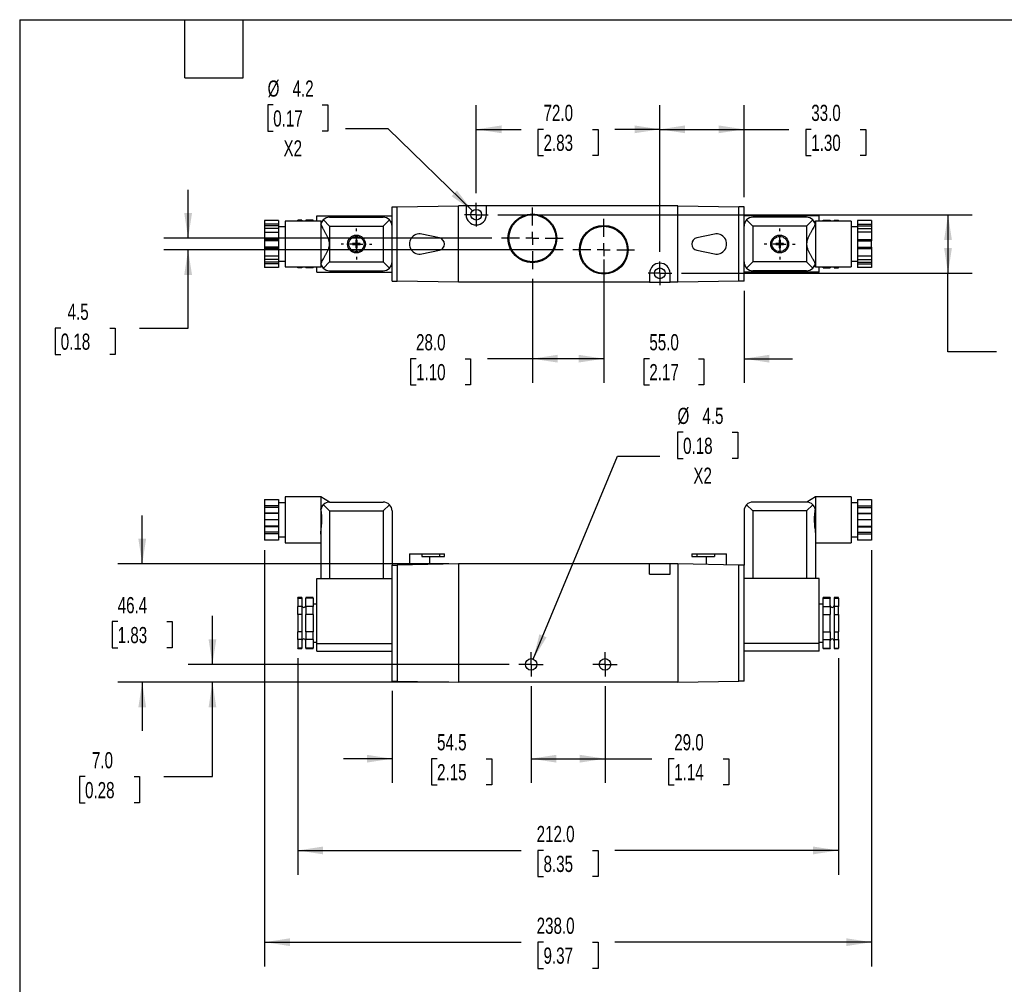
# Model space of a CAD drawing. Header units: millimetres. Extents: x 19 to 819, y 19 to 629.
# Tile 2 of 3: x 19 to 405, y 250 to 629. Entities that reach past the tile are written whole.
import ezdxf

# ---------------------------------------------------------------- set-up
doc = ezdxf.new("R2010")
doc.units = ezdxf.units.MM
doc.header["$LTSCALE"] = 3
doc.linetypes.add('SLD-Center', pattern=[19.05, 15.24, -1.27, 1.27, -1.27])
doc.linetypes.add('SLD-Solid', pattern=[0])
doc.layers.add('CENTER', color=40, linetype='SLD-Center')
doc.layers.add('DIMENSIONS', color=140, linetype='SLD-Solid', lineweight=25)
doc.layers.add('TEXT', color=140, linetype='SLD-Solid', lineweight=25)
doc.styles.add('SLDTEXTSTYLE0', font='TXT', dxfattribs={"width": 0.7})
doc.dimstyles.new('SLDDIMSTYLE0', dxfattribs={"dimtxt": 6.474023, "dimasz": 9.906, "dimexe": 0, "dimexo": 0.0625, "dimgap": 1.618506, "dimtad": 0, "dimtih": 1, "dimtoh": 1, "dimdec": 1, "dimrnd": 1e-09, "dimzin": 12, "dimdsep": 46, "dimtxsty": 'SLDTEXTSTYLE0', "dimsah": 1, "dimcen": 0.09, "dimadec": 0, "dimazin": 3, "dimtfac": 1, "dimtdec": 1, "dimtmove": 0, "dimatfit": 0, "dimfxl": 0, "dimfrac": 2, "dimtolj": 1, "dimtzin": 12, "dimarcsym": 0})
doc.dimstyles.new('SLDDIMSTYLE1', dxfattribs={"dimtxt": 6.474023, "dimasz": 9.906, "dimexe": 0, "dimexo": 0.0625, "dimgap": 1.618506, "dimtad": 0, "dimtih": 1, "dimtoh": 1, "dimdec": 1, "dimrnd": 1e-09, "dimzin": 4, "dimdsep": 46, "dimtxsty": 'SLDTEXTSTYLE0', "dimsah": 1, "dimcen": 0.09, "dimadec": 0, "dimazin": 1, "dimtfac": 1, "dimtdec": 1, "dimtofl": 0, "dimtmove": 0, "dimatfit": 3, "dimfxl": 0, "dimfrac": 2, "dimtolj": 1, "dimtzin": 12, "dimarcsym": 0})
doc.dimstyles.new('SLDDIMSTYLE2', dxfattribs={"dimtxt": 6.474023, "dimasz": 9.906, "dimexe": 0, "dimexo": 0.0625, "dimgap": 1.618506, "dimtad": 0, "dimtih": 1, "dimtoh": 1, "dimdec": 1, "dimrnd": 1e-09, "dimzin": 4, "dimdsep": 46, "dimtxsty": 'SLDTEXTSTYLE0', "dimsah": 1, "dimcen": 0.09, "dimadec": 0, "dimazin": 1, "dimtfac": 1, "dimtdec": 1, "dimtmove": 0, "dimatfit": 0, "dimfxl": 0, "dimfrac": 2, "dimtolj": 1, "dimtzin": 12, "dimarcsym": 0})
doc.dimstyles.new('SLDDIMSTYLE3', dxfattribs={"dimtxt": 6.474023, "dimasz": 9.906, "dimexe": 0, "dimexo": 0.0625, "dimgap": 1.618506, "dimtad": 0, "dimtih": 1, "dimtoh": 1, "dimdec": 1, "dimrnd": 1e-09, "dimzin": 12, "dimdsep": 46, "dimtxsty": 'SLDTEXTSTYLE0', "dimsah": 1, "dimcen": 0, "dimadec": 0, "dimazin": 3, "dimtfac": 1, "dimtdec": 1, "dimtofl": 0, "dimtmove": 0, "dimatfit": 3, "dimfxl": 0, "dimfrac": 2, "dimtolj": 1, "dimtzin": 12, "dimarcsym": 0})

# ---------------------------------------------------------------- blocks, each defined once
blk = doc.blocks.new('_D')
at = {"layer": 'DIMENSIONS'}
for p, q in [((219.6, 367.06), (219.6, 329.13)), ((165.1, 365.25), (165.1, 329.13)), ((165.1, 338.66), (146.05, 338.66)), ((182.73, 338.66), (180.56, 338.66)), ((180.56, 338.66), (180.56, 328.37)), ((201.97, 338.66), (204.15, 338.66)), ((204.15, 338.66), (204.15, 328.37)), ((219.6, 338.66), (238.65, 338.66)), ((180.56, 328.37), (182.73, 328.37)), ((204.15, 328.37), (201.97, 328.37))]:
    blk.add_line(p, q, dxfattribs=at)
for points in [[(165.1, 338.66), (155.2, 340.18), (155.2, 337.13)], [(219.6, 338.66), (229.51, 337.13), (229.51, 340.18)]]:
    blk.add_solid(points, dxfattribs=at)
at = {"layer": 'DIMENSIONS', "char_height": 6.35, "attachment_point": 1, "style": 'SLDTEXTSTYLE0'}
for s, insert in [('54.5', (182.73, 348.29)), ('2.15', (182.73, 336.55))]:
    blk.add_mtext(s, dxfattribs=dict(at, insert=insert))
blk = doc.blocks.new('_D_1')
at = {"layer": 'DIMENSIONS'}
for p, q in [((219.6, 367.06), (219.6, 329.13)), ((248.6, 367.06), (248.6, 329.13)), ((219.6, 338.66), (248.6, 338.66)), ((248.6, 338.66), (266.95, 338.66)), ((275.73, 338.66), (273.55, 338.66)), ((273.55, 338.66), (273.55, 328.37)), ((294.97, 338.66), (297.14, 338.66)), ((297.14, 338.66), (297.14, 328.37)), ((273.55, 328.37), (275.73, 328.37)), ((297.14, 328.37), (294.97, 328.37))]:
    blk.add_line(p, q, dxfattribs=at)
for points in [[(219.6, 338.66), (229.51, 337.13), (229.51, 340.18)], [(248.6, 338.66), (238.7, 340.18), (238.7, 337.13)]]:
    blk.add_solid(points, dxfattribs=at)
at = {"layer": 'DIMENSIONS', "char_height": 6.35, "attachment_point": 1, "style": 'SLDTEXTSTYLE0'}
for s, insert in [('29.0', (275.73, 348.29)), ('1.14', (275.73, 336.55))]:
    blk.add_mtext(s, dxfattribs=dict(at, insert=insert))
blk = doc.blocks.new('_D_2')
at = {"layer": 'DIMENSIONS'}
for p, q in [((94.64, 375.66), (94.64, 394.71)), ((211, 375.66), (85.12, 375.66)), ((187.29, 368.66), (85.12, 368.66)), ((94.64, 331.61), (94.64, 368.66)), ((44.68, 331.61), (42.51, 331.61)), ((42.51, 331.61), (42.51, 321.32)), ((63.92, 331.61), (66.09, 331.61)), ((66.09, 331.61), (66.09, 321.32)), ((75.59, 331.61), (94.64, 331.61)), ((42.51, 321.32), (44.68, 321.32)), ((66.09, 321.32), (63.92, 321.32))]:
    blk.add_line(p, q, dxfattribs=at)
for points in [[(94.64, 375.66), (96.17, 385.56), (93.12, 385.56)], [(94.64, 368.66), (93.12, 358.75), (96.17, 358.75)]]:
    blk.add_solid(points, dxfattribs=at)
at = {"layer": 'DIMENSIONS', "char_height": 6.35, "attachment_point": 1, "style": 'SLDTEXTSTYLE0'}
for s, insert in [('7.0', (47.37, 341.24)), ('0.28', (44.68, 329.5))]:
    blk.add_mtext(s, dxfattribs=dict(at, insert=insert))
blk = doc.blocks.new('_D_3')
at = {"layer": 'DIMENSIONS'}
for p, q in [((279.21, 466.73), (277.04, 466.73)), ((277.04, 466.73), (277.04, 456.44)), ((298.45, 466.73), (300.63, 466.73)), ((300.63, 466.73), (300.63, 456.44)), ((220.46, 377.73), (253.43, 457.33)), ((253.43, 457.33), (270.1, 457.33)), ((277.04, 456.44), (279.21, 456.44)), ((300.63, 456.44), (298.45, 456.44))]:
    blk.add_line(p, q, dxfattribs=at)
blk.add_solid([(220.46, 377.73), (225.66, 386.3), (222.85, 387.47)], dxfattribs=at)
at = {"layer": 'DIMENSIONS', "char_height": 6.35, "attachment_point": 1, "style": 'SLDTEXTSTYLE0'}
for s, insert in [('%%c', (277.02, 476.36)), ('4.5', (286.79, 476.36)), ('0.18', (279.21, 464.62)), ('X2', (283.24, 452.89))]:
    blk.add_mtext(s, dxfattribs=dict(at, insert=insert))
blk = doc.blocks.new('_D_4')
at = {"layer": 'DIMENSIONS'}
for p, q in [((67.1, 415.06), (67.1, 434.11)), ((187.29, 415.06), (57.58, 415.06)), ((57.48, 392.45), (55.31, 392.45)), ((55.31, 392.45), (55.31, 382.16)), ((76.72, 392.45), (78.9, 392.45)), ((78.9, 392.45), (78.9, 382.16)), ((55.31, 382.16), (57.48, 382.16)), ((78.9, 382.16), (76.72, 382.16)), ((187.29, 368.66), (57.58, 368.66)), ((67.1, 368.66), (67.1, 349.61))]:
    blk.add_line(p, q, dxfattribs=at)
for points in [[(67.1, 415.06), (68.63, 424.96), (65.58, 424.96)], [(67.1, 368.66), (65.58, 358.75), (68.63, 358.75)]]:
    blk.add_solid(points, dxfattribs=at)
at = {"layer": 'DIMENSIONS', "char_height": 6.35, "attachment_point": 1, "style": 'SLDTEXTSTYLE0'}
for s, insert in [('46.4', (57.48, 402.09)), ('1.83', (57.48, 390.35))]:
    blk.add_mtext(s, dxfattribs=dict(at, insert=insert))
blk = doc.blocks.new('_D_5')
at = {"layer": 'DIMENSIONS'}
for p, q in [((128.1, 378.05), (128.1, 293.13)), ((340.1, 378.05), (340.1, 293.13)), ((128.1, 302.66), (215.71, 302.66)), ((224.48, 302.66), (222.31, 302.66)), ((222.31, 302.66), (222.31, 292.37)), ((243.72, 302.66), (245.9, 302.66)), ((245.9, 302.66), (245.9, 292.37)), ((340.1, 302.66), (252.5, 302.66)), ((222.31, 292.37), (224.48, 292.37)), ((245.9, 292.37), (243.72, 292.37))]:
    blk.add_line(p, q, dxfattribs=at)
for points in [[(128.1, 302.66), (138.01, 301.13), (138.01, 304.18)], [(340.1, 302.66), (330.2, 304.18), (330.2, 301.13)]]:
    blk.add_solid(points, dxfattribs=at)
at = {"layer": 'DIMENSIONS', "char_height": 6.35, "attachment_point": 1, "style": 'SLDTEXTSTYLE0'}
for s, insert in [('212.0', (221.79, 312.29)), ('8.35', (224.48, 300.55))]:
    blk.add_mtext(s, dxfattribs=dict(at, insert=insert))
blk = doc.blocks.new('_D_6')
at = {"layer": 'DIMENSIONS'}
for p, q in [((115.1, 420.55), (115.1, 257.13)), ((353.1, 420.55), (353.1, 257.13)), ((115.1, 266.66), (215.71, 266.66)), ((224.48, 266.66), (222.31, 266.66)), ((222.31, 266.66), (222.31, 256.37)), ((243.72, 266.66), (245.9, 266.66)), ((245.9, 266.66), (245.9, 256.37)), ((353.1, 266.66), (252.5, 266.66)), ((222.31, 256.37), (224.48, 256.37)), ((245.9, 256.37), (243.72, 256.37))]:
    blk.add_line(p, q, dxfattribs=at)
for points in [[(115.1, 266.66), (125.01, 265.13), (125.01, 268.18)], [(353.1, 266.66), (343.2, 268.18), (343.2, 265.13)]]:
    blk.add_solid(points, dxfattribs=at)
at = {"layer": 'DIMENSIONS', "char_height": 6.35, "attachment_point": 1, "style": 'SLDTEXTSTYLE0'}
for s, insert in [('238.0', (221.79, 276.29)), ('9.37', (224.48, 264.55))]:
    blk.add_mtext(s, dxfattribs=dict(at, insert=insert))
blk = doc.blocks.new('SW_CENTERMARKSYMBOL_0')
at = {"layer": 'CENTER', "color": 0}
for p, q in [((0, 2.54), (0, 4.79)), ((-2.54, 0), (-4.79, 0)), ((0, 0), (-2.54, 0)), ((0, 0), (0, 2.54)), ((0, 0), (0, -2.54)), ((0, 0), (2.54, 0)), ((2.54, 0), (4.79, 0)), ((0, -2.54), (0, -4.79))]:
    blk.add_line(p, q, dxfattribs=at)
blk = doc.blocks.new('SW_CENTERMARKSYMBOL_1')
at = {"layer": 'CENTER', "color": 0}
for p, q in [((0, 2.54), (0, 4.79)), ((-2.54, 0), (-4.79, 0)), ((0, 0), (-2.54, 0)), ((0, 0), (0, 2.54)), ((0, 0), (0, -2.54)), ((0, 0), (2.54, 0)), ((2.54, 0), (4.79, 0)), ((0, -2.54), (0, -4.79))]:
    blk.add_line(p, q, dxfattribs=at)
blk = doc.blocks.new('_D_10')
at = {"layer": 'DIMENSIONS'}
for p, q in [((85.1, 542.87), (85.1, 561.92)), ((204.18, 542.87), (75.58, 542.87)), ((232.18, 538.37), (75.58, 538.37)), ((85.1, 507.59), (85.1, 538.37)), ((35.14, 507.59), (32.97, 507.59)), ((32.97, 507.59), (32.97, 497.3)), ((54.38, 507.59), (56.55, 507.59)), ((56.55, 507.59), (56.55, 497.3)), ((66.05, 507.59), (85.1, 507.59)), ((32.97, 497.3), (35.14, 497.3)), ((56.55, 497.3), (54.38, 497.3))]:
    blk.add_line(p, q, dxfattribs=at)
for points in [[(85.1, 542.87), (86.63, 552.78), (83.58, 552.78)], [(85.1, 538.37), (83.58, 528.47), (86.63, 528.47)]]:
    blk.add_solid(points, dxfattribs=at)
at = {"layer": 'DIMENSIONS', "char_height": 6.35, "attachment_point": 1, "style": 'SLDTEXTSTYLE0'}
for s, insert in [('4.5', (37.83, 517.22)), ('0.18', (35.14, 505.48))]:
    blk.add_mtext(s, dxfattribs=dict(at, insert=insert))
blk = doc.blocks.new('_D_11')
at = {"layer": 'DIMENSIONS'}
for p, q in [((220.1, 526.95), (220.1, 486.1)), ((248.1, 522.45), (248.1, 486.1)), ((174.49, 495.62), (172.32, 495.62)), ((172.32, 495.62), (172.32, 485.34)), ((193.73, 495.62), (195.9, 495.62)), ((195.9, 495.62), (195.9, 485.34)), ((220.1, 495.62), (202.5, 495.62)), ((248.1, 495.62), (220.1, 495.62)), ((172.32, 485.34), (174.49, 485.34)), ((195.9, 485.34), (193.73, 485.34))]:
    blk.add_line(p, q, dxfattribs=at)
for points in [[(220.1, 495.62), (230.01, 494.1), (230.01, 497.15)], [(248.1, 495.62), (238.2, 497.15), (238.2, 494.1)]]:
    blk.add_solid(points, dxfattribs=at)
at = {"layer": 'DIMENSIONS', "char_height": 6.35, "attachment_point": 1, "style": 'SLDTEXTSTYLE0'}
for s, insert in [('28.0', (174.49, 505.26)), ('1.10', (174.49, 493.52))]:
    blk.add_mtext(s, dxfattribs=dict(at, insert=insert))
blk = doc.blocks.new('_D_12')
at = {"layer": 'DIMENSIONS'}
for p, q in [((248.1, 534.56), (248.1, 486.1)), ((303.1, 522.21), (303.1, 486.1)), ((248.1, 495.62), (229.05, 495.62)), ((265.98, 495.62), (263.81, 495.62)), ((263.81, 495.62), (263.81, 485.34)), ((285.22, 495.62), (287.4, 495.62)), ((287.4, 495.62), (287.4, 485.34)), ((303.1, 495.62), (322.15, 495.62)), ((263.81, 485.34), (265.98, 485.34)), ((287.4, 485.34), (285.22, 485.34))]:
    blk.add_line(p, q, dxfattribs=at)
for points in [[(248.1, 495.62), (238.2, 497.15), (238.2, 494.1)], [(303.1, 495.62), (313.01, 494.1), (313.01, 497.15)]]:
    blk.add_solid(points, dxfattribs=at)
at = {"layer": 'DIMENSIONS', "char_height": 6.35, "attachment_point": 1, "style": 'SLDTEXTSTYLE0'}
for s, insert in [('55.0', (265.98, 505.26)), ('2.17', (265.98, 493.52))]:
    blk.add_mtext(s, dxfattribs=dict(at, insert=insert))
blk = doc.blocks.new('_D_13')
at = {"layer": 'DIMENSIONS'}
for p, q in [((198.1, 560.57), (198.1, 595.15)), ((270.1, 537.57), (270.1, 595.15)), ((198.1, 585.62), (215.71, 585.62)), ((224.48, 585.62), (222.31, 585.62)), ((222.31, 585.62), (222.31, 575.34)), ((243.72, 585.62), (245.9, 585.62)), ((245.9, 585.62), (245.9, 575.34)), ((270.1, 585.62), (252.5, 585.62)), ((222.31, 575.34), (224.48, 575.34)), ((245.9, 575.34), (243.72, 575.34))]:
    blk.add_line(p, q, dxfattribs=at)
for points in [[(198.1, 585.62), (208.01, 584.1), (208.01, 587.15)], [(270.1, 585.62), (260.2, 587.15), (260.2, 584.1)]]:
    blk.add_solid(points, dxfattribs=at)
at = {"layer": 'DIMENSIONS', "char_height": 6.35, "attachment_point": 1, "style": 'SLDTEXTSTYLE0'}
for s, insert in [('72.0', (224.48, 595.26)), ('2.83', (224.48, 583.52))]:
    blk.add_mtext(s, dxfattribs=dict(at, insert=insert))
blk = doc.blocks.new('_D_14')
at = {"layer": 'DIMENSIONS'}
for p, q in [((206.55, 552.12), (392.63, 552.12)), ((383.1, 552.12), (383.1, 529.12)), ((278.55, 529.12), (392.63, 529.12)), ((383.1, 498.34), (383.1, 529.12)), ((402.15, 498.34), (383.1, 498.34)), ((413.83, 498.34), (411.65, 498.34)), ((411.65, 498.34), (411.65, 488.05)), ((433.07, 498.34), (435.24, 498.34)), ((435.24, 498.34), (435.24, 488.05)), ((411.65, 488.05), (413.83, 488.05)), ((435.24, 488.05), (433.07, 488.05))]:
    blk.add_line(p, q, dxfattribs=at)
for points in [[(383.1, 552.12), (381.58, 542.22), (384.63, 542.22)], [(383.1, 529.12), (384.63, 539.03), (381.58, 539.03)]]:
    blk.add_solid(points, dxfattribs=at)
at = {"layer": 'DIMENSIONS', "char_height": 6.35, "attachment_point": 1, "style": 'SLDTEXTSTYLE0'}
for s, insert in [('23.0', (413.83, 507.97)), ('0.91', (413.83, 496.23))]:
    blk.add_mtext(s, dxfattribs=dict(at, insert=insert))
blk = doc.blocks.new('_D_15')
at = {"layer": 'DIMENSIONS'}
for p, q in [((270.1, 537.57), (270.1, 595.15)), ((303.1, 559.03), (303.1, 595.15)), ((270.1, 585.62), (303.1, 585.62)), ((303.1, 585.62), (320.7, 585.62)), ((329.48, 585.62), (327.3, 585.62)), ((327.3, 585.62), (327.3, 575.34)), ((348.71, 585.62), (350.89, 585.62)), ((350.89, 585.62), (350.89, 575.34)), ((327.3, 575.34), (329.48, 575.34)), ((350.89, 575.34), (348.71, 575.34))]:
    blk.add_line(p, q, dxfattribs=at)
for points in [[(270.1, 585.62), (280.01, 584.1), (280.01, 587.15)], [(303.1, 585.62), (293.2, 587.15), (293.2, 584.1)]]:
    blk.add_solid(points, dxfattribs=at)
at = {"layer": 'DIMENSIONS', "char_height": 6.35, "attachment_point": 1, "style": 'SLDTEXTSTYLE0'}
for s, insert in [('33.0', (329.48, 595.26)), ('1.30', (329.48, 583.52))]:
    blk.add_mtext(s, dxfattribs=dict(at, insert=insert))
blk = doc.blocks.new('_D_16')
at = {"layer": 'DIMENSIONS'}
for p, q in [((118.47, 595.18), (116.3, 595.18)), ((116.3, 595.18), (116.3, 584.89)), ((137.71, 595.18), (139.88, 595.18)), ((139.88, 595.18), (139.88, 584.89)), ((116.3, 584.89), (118.47, 584.89)), ((139.88, 584.89), (137.71, 584.89)), ((163.49, 585.78), (146.82, 585.78)), ((196.6, 553.59), (163.49, 585.78))]:
    blk.add_line(p, q, dxfattribs=at)
blk.add_solid([(196.6, 553.59), (190.56, 561.59), (188.43, 559.4)], dxfattribs=at)
at = {"layer": 'DIMENSIONS', "char_height": 6.35, "attachment_point": 1, "style": 'SLDTEXTSTYLE0'}
for s, insert in [('%%c', (116.28, 604.81)), ('4.2', (126.05, 604.81)), ('0.17', (118.47, 593.07)), ('X2', (122.5, 581.33))]:
    blk.add_mtext(s, dxfattribs=dict(at, insert=insert))
blk = doc.blocks.new('SW_CENTERMARKSYMBOL_3')
at = {"layer": 'CENTER', "color": 0}
for p, q in [((0, 5.08), (0, 6.04)), ((-5.08, 0), (-6.04, 0)), ((0, 0), (-2.54, 0)), ((0, 0), (0, 2.54)), ((0, 0), (0, -2.54)), ((0, 0), (2.54, 0)), ((5.08, 0), (6.04, 0)), ((0, -5.08), (0, -6.04))]:
    blk.add_line(p, q, dxfattribs=at)
blk = doc.blocks.new('SW_CENTERMARKSYMBOL_4')
at = {"layer": 'CENTER', "color": 0}
for p, q in [((0, 5.08), (0, 6.04)), ((-5.08, 0), (-6.04, 0)), ((0, 0), (-2.54, 0)), ((0, 0), (0, 2.54)), ((0, 0), (0, -2.54)), ((0, 0), (2.54, 0)), ((5.08, 0), (6.04, 0)), ((0, -5.08), (0, -6.04))]:
    blk.add_line(p, q, dxfattribs=at)
blk = doc.blocks.new('SW_CENTERMARKSYMBOL_5')
at = {"layer": 'CENTER', "color": 0}
for p, q in [((0, 2.54), (0, 4.64)), ((-2.54, 0), (-4.64, 0)), ((0, 0), (-2.54, 0)), ((0, 0), (0, 2.54)), ((0, 0), (0, -2.54)), ((0, 0), (2.54, 0)), ((2.54, 0), (4.64, 0)), ((0, -2.54), (0, -4.64))]:
    blk.add_line(p, q, dxfattribs=at)
blk = doc.blocks.new('SW_CENTERMARKSYMBOL_6')
at = {"layer": 'CENTER', "color": 0}
for p, q in [((0, 2.54), (0, 4.64)), ((-2.54, 0), (-4.64, 0)), ((0, 0), (-2.54, 0)), ((0, 0), (0, 2.54)), ((0, 0), (0, -2.54)), ((0, 0), (2.54, 0)), ((2.54, 0), (4.64, 0)), ((0, -2.54), (0, -4.64))]:
    blk.add_line(p, q, dxfattribs=at)
blk = doc.blocks.new('SW_CENTERMARKSYMBOL_7')
at = {"layer": 'CENTER', "color": 0}
for p, q in [((0, 5.08), (0, 12.11)), ((-5.08, 0), (-12.11, 0)), ((0, 0), (-2.54, 0)), ((0, 0), (0, 2.54)), ((0, 0), (0, -2.54)), ((0, 0), (2.54, 0)), ((5.08, 0), (12.11, 0)), ((0, -5.08), (0, -12.11))]:
    blk.add_line(p, q, dxfattribs=at)
blk = doc.blocks.new('SW_CENTERMARKSYMBOL_8')
at = {"layer": 'CENTER', "color": 0}
for p, q in [((0, 5.08), (0, 12.11)), ((-5.08, 0), (-12.11, 0)), ((0, 0), (-2.54, 0)), ((0, 0), (0, 2.54)), ((0, 0), (0, -2.54)), ((0, 0), (2.54, 0)), ((5.08, 0), (12.11, 0)), ((0, -5.08), (0, -12.11))]:
    blk.add_line(p, q, dxfattribs=at)

msp = doc.modelspace()

# ---------------------------------------------------------------- linework, layer by layer
for p, q in [((165.1, 547.62), (165.1, 555.22)), ((165.1, 555.22), (167.1, 555.22)), ((167.1, 555.22), (191.1, 555.62)), ((167.1, 526.02), (167.1, 555.22)), ((191.1, 525.62), (191.1, 555.62)), ((194.1, 555.62), (191.1, 555.62)), ((194.1, 555.62), (194.1, 552.12)), ((202.1, 555.62), (194.1, 555.62)), ((202.1, 552.12), (202.1, 555.62)), ((277.1, 555.62), (202.1, 555.62)), ((277.1, 525.62), (277.1, 555.62)), ((277.1, 555.62), (301.1, 555.22)), ((301.1, 526.02), (301.1, 555.22)), ((303.1, 555.22), (301.1, 555.22)), ((303.1, 547.62), (303.1, 555.22)), ((120.6, 549.86), (115.1, 549.86)), ((115.1, 549.86), (115.1, 548.43)), ((120.6, 548.43), (115.1, 548.43)), ((115.1, 548.43), (115.1, 547.74)), ((120.6, 549.86), (120.6, 548.43)), ((120.6, 548.43), (120.6, 547.74)), ((137.1, 549.62), (123.1, 549.62)), ((123.1, 549.62), (123.1, 531.62)), ((129.75, 550.04), (128.1, 550.04)), ((128.1, 549.62), (128.1, 550.04)), ((129.75, 550.04), (129.75, 549.62)), ((134.1, 550.04), (131.25, 550.04)), ((131.25, 550.04), (131.25, 549.62)), ((134.1, 549.62), (134.1, 550.04)), ((135.6, 549.62), (135.6, 551.62)), ((135.6, 551.62), (165.1, 551.62)), ((137.56, 549.36), (137.1, 549.62)), ((137.1, 549.62), (137.1, 531.62)), ((140.6, 547.62), (138.13, 550.1)), ((140.6, 551.12), (161.6, 551.12)), ((164.08, 550.1), (161.6, 547.62)), ((332.6, 551.62), (303.1, 551.62)), ((304.13, 550.1), (306.6, 547.62)), ((327.6, 551.12), (306.6, 551.12)), ((327.6, 547.62), (330.08, 550.1)), ((331.1, 549.62), (330.64, 549.36)), ((345.1, 549.62), (331.1, 549.62)), ((331.1, 549.62), (331.1, 531.62)), ((332.6, 549.62), (332.6, 551.62)), ((334.1, 550.04), (336.95, 550.04)), ((334.1, 549.62), (334.1, 550.04)), ((336.95, 550.04), (336.95, 549.62)), ((338.45, 550.04), (340.1, 550.04)), ((338.45, 550.04), (338.45, 549.62)), ((340.1, 549.62), (340.1, 550.04)), ((345.1, 549.62), (345.1, 531.62)), ((353.1, 549.86), (347.6, 549.86)), ((347.6, 549.86), (347.6, 548.43)), ((347.6, 548.43), (353.1, 548.43)), ((347.6, 548.43), (347.6, 547.74)), ((353.1, 549.86), (353.1, 548.43)), ((353.1, 548.43), (353.1, 547.74)), ((120.6, 547.74), (115.1, 547.74)), ((115.1, 547.74), (115.1, 546.68)), ((120.6, 546.68), (115.1, 546.68)), ((115.1, 546.68), (115.1, 545.24)), ((115.1, 545.24), (120.6, 545.24)), ((115.1, 545.24), (115.1, 542.37)), ((120.6, 547.74), (120.6, 546.68)), ((123.1, 547.32), (120.6, 547.32)), ((120.6, 546.68), (120.6, 545.24)), ((120.6, 545.24), (120.6, 542.37)), ((140.6, 547.62), (140.6, 533.62)), ((140.6, 547.62), (161.6, 547.62)), ((161.6, 547.62), (161.6, 533.62)), ((165.1, 533.62), (165.1, 547.62)), ((183.62, 543.07), (176.74, 544.54)), ((291.47, 544.54), (284.58, 543.07)), ((303.1, 533.62), (303.1, 547.62)), ((327.6, 547.62), (306.6, 547.62)), ((306.6, 547.62), (306.6, 533.62)), ((327.6, 547.62), (327.6, 533.62)), ((347.6, 547.32), (345.1, 547.32)), ((347.6, 547.74), (353.1, 547.74)), ((347.6, 547.74), (347.6, 546.68)), ((347.6, 546.68), (353.1, 546.68)), ((347.6, 546.68), (347.6, 545.24)), ((353.1, 545.24), (347.6, 545.24)), ((347.6, 545.24), (347.6, 542.37)), ((353.1, 547.74), (353.1, 546.68)), ((353.1, 546.68), (353.1, 545.24)), ((353.1, 545.24), (353.1, 542.37)), ((120.6, 542.37), (115.1, 542.37)), ((115.1, 542.37), (115.1, 541.87)), ((120.6, 541.87), (115.1, 541.87)), ((115.1, 541.87), (115.1, 539.37)), ((120.6, 542.37), (120.6, 541.87)), ((120.6, 541.87), (120.6, 539.37)), ((150.85, 540.87), (149.6, 540.87)), ((149.6, 540.87), (149.6, 540.37)), ((151.35, 542.12), (150.85, 542.12)), ((150.85, 542.12), (150.85, 540.87)), ((151.35, 540.87), (151.35, 542.12)), ((152.6, 540.87), (151.35, 540.87)), ((152.6, 540.37), (152.6, 540.87)), ((316.85, 540.87), (315.6, 540.87)), ((315.6, 540.87), (315.6, 540.37)), ((316.85, 542.12), (316.85, 540.87)), ((317.35, 542.12), (316.85, 542.12)), ((317.35, 540.87), (317.35, 542.12)), ((318.6, 540.87), (317.35, 540.87)), ((318.6, 540.37), (318.6, 540.87)), ((347.6, 542.37), (353.1, 542.37)), ((347.6, 542.37), (347.6, 541.87)), ((347.6, 541.87), (353.1, 541.87)), ((347.6, 541.87), (347.6, 539.37)), ((353.1, 542.37), (353.1, 541.87)), ((353.1, 539.37), (353.1, 541.87)), ((120.6, 539.37), (115.1, 539.37)), ((115.1, 539.37), (115.1, 538.87)), ((120.6, 538.87), (115.1, 538.87)), ((115.1, 538.87), (115.1, 536.01)), ((120.6, 539.37), (120.6, 538.87)), ((120.6, 538.87), (120.6, 536.01)), ((149.6, 540.37), (150.85, 540.37)), ((150.85, 540.37), (150.85, 539.12)), ((150.85, 539.12), (151.35, 539.12)), ((151.35, 539.12), (151.35, 540.37)), ((151.35, 540.37), (152.6, 540.37)), ((176.74, 536.71), (183.62, 538.18)), ((284.58, 538.18), (291.47, 536.71)), ((315.6, 540.37), (316.85, 540.37)), ((316.85, 540.37), (316.85, 539.12)), ((316.85, 539.12), (317.35, 539.12)), ((317.35, 539.12), (317.35, 540.37)), ((317.35, 540.37), (318.6, 540.37)), ((347.6, 539.37), (353.1, 539.37)), ((347.6, 539.37), (347.6, 538.87)), ((347.6, 538.87), (353.1, 538.87)), ((347.6, 538.87), (347.6, 536.01)), ((353.1, 539.37), (353.1, 538.87)), ((353.1, 538.87), (353.1, 536.01)), ((115.1, 536.01), (120.6, 536.01)), ((115.1, 536.01), (115.1, 534.57)), ((120.6, 534.57), (115.1, 534.57)), ((115.1, 534.57), (115.1, 533.5)), ((120.6, 533.5), (115.1, 533.5)), ((115.1, 533.5), (115.1, 532.82)), ((120.6, 536.01), (120.6, 534.57)), ((120.6, 534.57), (120.6, 533.5)), ((120.6, 533.92), (123.1, 533.92)), ((120.6, 533.5), (120.6, 532.82)), ((138.13, 531.15), (140.6, 533.62)), ((140.6, 533.62), (161.6, 533.62)), ((161.6, 533.62), (164.08, 531.15)), ((165.1, 526.02), (165.1, 533.62)), ((303.1, 526.02), (303.1, 533.62)), ((306.6, 533.62), (304.13, 531.15)), ((327.6, 533.62), (306.6, 533.62)), ((330.08, 531.15), (327.6, 533.62)), ((345.1, 533.92), (347.6, 533.92)), ((347.6, 536.01), (353.1, 536.01)), ((347.6, 536.01), (347.6, 534.57)), ((347.6, 534.57), (353.1, 534.57)), ((347.6, 534.57), (347.6, 533.5)), ((347.6, 533.5), (353.1, 533.5)), ((347.6, 533.5), (347.6, 532.82)), ((353.1, 536.01), (353.1, 534.57)), ((353.1, 534.57), (353.1, 533.5)), ((353.1, 533.5), (353.1, 532.82)), ((120.6, 532.82), (115.1, 532.82)), ((115.1, 532.82), (115.1, 531.39)), ((120.6, 531.39), (115.1, 531.39)), ((120.6, 532.82), (120.6, 531.39)), ((123.1, 531.62), (137.1, 531.62)), ((128.1, 531.21), (128.1, 531.62)), ((129.75, 531.21), (128.1, 531.21)), ((129.75, 531.21), (128.1, 531.21)), ((129.75, 531.62), (129.75, 531.21)), ((131.25, 531.62), (131.25, 531.21)), ((134.1, 531.21), (131.25, 531.21)), ((134.1, 531.21), (131.25, 531.21)), ((134.1, 531.21), (134.1, 531.62)), ((135.6, 529.62), (135.6, 531.62)), ((135.6, 529.62), (165.1, 529.62)), ((137.1, 531.62), (137.56, 531.89)), ((140.6, 530.12), (161.6, 530.12)), ((266.1, 529.12), (266.1, 525.62)), ((274.1, 525.62), (274.1, 529.12)), ((332.6, 529.62), (303.1, 529.62)), ((327.6, 530.12), (306.6, 530.12)), ((330.64, 531.89), (331.1, 531.62)), ((331.1, 531.62), (345.1, 531.62)), ((332.6, 529.62), (332.6, 531.62)), ((334.1, 531.21), (334.1, 531.62)), ((334.1, 531.21), (336.95, 531.21)), ((334.1, 531.21), (336.95, 531.21)), ((336.95, 531.62), (336.95, 531.21)), ((338.45, 531.62), (338.45, 531.21)), ((338.45, 531.21), (340.1, 531.21)), ((338.45, 531.21), (340.1, 531.21)), ((340.1, 531.21), (340.1, 531.62)), ((347.6, 532.82), (353.1, 532.82)), ((347.6, 532.82), (347.6, 531.39)), ((353.1, 531.39), (347.6, 531.39)), ((353.1, 532.82), (353.1, 531.39)), ((165.1, 526.02), (167.1, 526.02)), ((191.1, 525.62), (167.1, 526.02)), ((266.1, 525.62), (191.1, 525.62)), ((266.1, 525.62), (274.1, 525.62)), ((277.1, 525.62), (274.1, 525.62)), ((301.1, 526.02), (277.1, 525.62)), ((303.1, 526.02), (301.1, 526.02)), ((115.1, 440.36), (120.6, 440.36)), ((115.1, 440.36), (115.1, 437.87)), ((120.6, 440.36), (120.6, 437.87)), ((137.1, 441.36), (123.1, 441.36)), ((123.1, 441.36), (123.1, 423.36)), ((140.53, 439.38), (137.1, 441.36)), ((137.1, 441.36), (137.1, 426.7)), ((331.1, 441.36), (327.68, 439.38)), ((345.1, 441.36), (331.1, 441.36)), ((331.1, 441.36), (331.1, 426.7)), ((345.1, 441.36), (345.1, 423.36)), ((347.6, 440.36), (353.1, 440.36)), ((347.6, 440.36), (347.6, 437.87)), ((353.1, 440.36), (353.1, 437.87)), ((120.6, 437.87), (115.1, 437.87)), ((115.1, 437.87), (115.1, 437.19)), ((120.6, 437.19), (115.1, 437.19)), ((115.1, 437.19), (115.1, 435.02)), ((123.1, 439.06), (120.6, 439.06)), ((120.6, 437.87), (120.6, 437.19)), ((120.6, 437.19), (120.6, 435.02)), ((140.6, 435.86), (138.13, 438.33)), ((140.6, 439.36), (161.6, 439.36)), ((164.08, 438.33), (161.6, 435.86)), ((304.13, 438.33), (306.6, 435.86)), ((327.6, 439.36), (306.6, 439.36)), ((327.6, 435.86), (330.08, 438.33)), ((347.6, 439.06), (345.1, 439.06)), ((347.6, 437.87), (353.1, 437.87)), ((347.6, 437.87), (347.6, 437.19)), ((347.6, 437.19), (353.1, 437.19)), ((347.6, 437.19), (347.6, 435.02)), ((353.1, 437.87), (353.1, 437.19)), ((353.1, 437.19), (353.1, 435.02)), ((120.6, 435.02), (115.1, 435.02)), ((115.1, 435.02), (115.1, 434.84)), ((115.1, 434.84), (115.1, 432.36)), ((120.6, 434.84), (115.1, 434.84)), ((120.6, 435.02), (120.6, 434.84)), ((120.6, 434.84), (120.6, 432.36)), ((140.6, 435.86), (161.6, 435.86)), ((140.6, 435.86), (140.6, 409.36)), ((161.6, 435.86), (161.6, 409.36)), ((165.1, 435.86), (165.1, 414.66)), ((303.1, 435.86), (303.1, 414.66)), ((327.6, 435.86), (306.6, 435.86)), ((306.6, 435.86), (306.6, 409.36)), ((327.6, 435.86), (327.6, 409.36)), ((347.6, 435.02), (353.1, 435.02)), ((347.6, 435.02), (347.6, 434.84)), ((347.6, 434.84), (347.6, 432.36)), ((347.6, 434.84), (353.1, 434.84)), ((353.1, 435.02), (353.1, 434.84)), ((353.1, 434.84), (353.1, 432.36)), ((120.6, 432.36), (115.1, 432.36)), ((115.1, 432.36), (115.1, 429.87)), ((120.6, 429.87), (115.1, 429.87)), ((115.1, 429.87), (115.1, 429.69)), ((120.6, 429.69), (115.1, 429.69)), ((115.1, 429.69), (115.1, 427.52)), ((120.6, 432.36), (120.6, 429.87)), ((120.6, 429.87), (120.6, 429.69)), ((120.6, 429.69), (120.6, 427.52)), ((353.1, 432.36), (347.6, 432.36)), ((347.6, 432.36), (347.6, 429.87)), ((347.6, 429.87), (353.1, 429.87)), ((347.6, 429.87), (347.6, 429.69)), ((347.6, 429.69), (353.1, 429.69)), ((347.6, 429.69), (347.6, 427.52)), ((353.1, 432.36), (353.1, 429.87)), ((353.1, 429.87), (353.1, 429.69)), ((353.1, 429.69), (353.1, 427.52)), ((120.6, 427.52), (115.1, 427.52)), ((115.1, 427.52), (115.1, 426.84)), ((120.6, 426.84), (115.1, 426.84)), ((115.1, 426.84), (115.1, 424.36)), ((120.6, 427.52), (120.6, 426.84)), ((120.6, 426.84), (120.6, 424.36)), ((120.6, 425.66), (123.1, 425.66)), ((137.1, 426.7), (137.1, 409.36)), ((331.1, 426.7), (331.1, 409.36)), ((345.1, 425.66), (347.6, 425.66)), ((347.6, 427.52), (353.1, 427.52)), ((347.6, 427.52), (347.6, 426.84)), ((347.6, 426.84), (353.1, 426.84)), ((347.6, 426.84), (347.6, 424.36)), ((353.1, 427.52), (353.1, 426.84)), ((353.1, 426.84), (353.1, 424.36)), ((120.6, 424.36), (115.1, 424.36)), ((123.1, 423.36), (137.1, 423.36)), ((331.1, 423.36), (345.1, 423.36)), ((353.1, 424.36), (347.6, 424.36)), ((171.9, 419.06), (171.9, 414.74)), ((171.9, 419.06), (176.74, 419.06)), ((176.74, 419.06), (176.74, 418.06)), ((176.74, 419.06), (183.62, 419.06)), ((176.74, 418.06), (183.62, 418.06)), ((179.9, 414.87), (179.9, 418.06)), ((183.62, 419.06), (183.62, 418.06)), ((183.62, 419.06), (185.6, 419.06)), ((183.62, 418.06), (185.6, 418.06)), ((185.6, 418.06), (185.6, 419.06)), ((282.6, 419.06), (282.6, 418.06)), ((282.6, 419.06), (284.58, 419.06)), ((282.6, 418.06), (284.58, 418.06)), ((284.58, 419.06), (284.58, 418.06)), ((284.58, 419.06), (291.47, 419.06)), ((284.58, 418.06), (291.47, 418.06)), ((288.3, 418.06), (288.3, 414.87)), ((291.47, 419.06), (291.47, 418.06)), ((291.47, 419.06), (296.3, 419.06)), ((296.3, 414.74), (296.3, 419.06)), ((165.1, 369.06), (165.1, 414.66)), ((165.1, 414.66), (167.1, 414.66)), ((191.1, 415.06), (167.1, 414.66)), ((167.1, 414.66), (167.1, 369.06)), ((191.1, 415.06), (191.1, 368.66)), ((266.1, 415.06), (191.1, 415.06)), ((266.1, 411.06), (266.1, 415.06)), ((274.1, 415.06), (266.1, 415.06)), ((274.1, 411.06), (274.1, 415.06)), ((277.1, 415.06), (274.1, 415.06)), ((277.1, 415.06), (277.1, 368.66)), ((301.1, 414.66), (277.1, 415.06)), ((301.1, 369.06), (301.1, 414.66)), ((303.1, 414.66), (301.1, 414.66)), ((303.1, 369.06), (303.1, 414.66)), ((135.6, 383.86), (135.6, 409.36)), ((135.6, 409.36), (165.1, 409.36)), ((266.1, 411.06), (274.1, 411.06)), ((332.6, 409.36), (303.1, 409.36)), ((332.6, 383.86), (332.6, 409.36)), ((129.75, 401.86), (128.1, 401.86)), ((128.1, 401.69), (128.1, 401.86)), ((128.1, 401.69), (129.75, 401.69)), ((128.1, 401.69), (128.1, 398.33)), ((129.75, 401.86), (129.75, 401.69)), ((129.75, 401.69), (129.75, 398.33)), ((134.1, 401.86), (131.25, 401.86)), ((131.25, 401.86), (131.25, 401.69)), ((134.1, 401.69), (131.25, 401.69)), ((131.25, 398.33), (131.25, 401.69)), ((134.1, 401.69), (134.1, 401.86)), ((134.1, 401.69), (134.1, 398.33)), ((336.95, 401.86), (334.1, 401.86)), ((334.1, 401.69), (334.1, 401.86)), ((334.1, 401.69), (336.95, 401.69)), ((334.1, 398.33), (334.1, 401.69)), ((336.95, 401.86), (336.95, 401.69)), ((336.95, 398.33), (336.95, 401.69)), ((340.1, 401.86), (338.45, 401.86)), ((338.45, 401.86), (338.45, 401.69)), ((338.45, 401.69), (340.1, 401.69)), ((338.45, 401.69), (338.45, 398.33)), ((340.1, 401.69), (340.1, 401.86)), ((340.1, 401.69), (340.1, 398.33)), ((129.75, 398.33), (128.1, 398.33)), ((128.1, 395.22), (128.1, 398.33)), ((129.75, 398.33), (129.75, 395.22)), ((134.1, 398.33), (131.25, 398.33)), ((131.25, 398.33), (131.25, 395.22)), ((135.6, 399.36), (134.1, 399.36)), ((134.1, 395.22), (134.1, 398.33)), ((334.1, 399.36), (332.6, 399.36)), ((334.1, 398.33), (336.95, 398.33)), ((334.1, 395.22), (334.1, 398.33)), ((336.95, 398.33), (336.95, 395.22)), ((340.1, 398.33), (338.45, 398.33)), ((338.45, 398.33), (338.45, 395.22)), ((340.1, 395.22), (340.1, 398.33)), ((128.1, 395.22), (128.1, 388.49)), ((129.75, 395.22), (128.1, 395.22)), ((129.75, 395.22), (129.75, 388.49)), ((131.25, 388.49), (131.25, 395.22)), ((134.1, 395.22), (131.25, 395.22)), ((134.1, 395.22), (134.1, 388.49)), ((334.1, 388.49), (334.1, 395.22)), ((334.1, 395.22), (336.95, 395.22)), ((336.95, 388.49), (336.95, 395.22)), ((338.45, 395.22), (340.1, 395.22)), ((338.45, 395.22), (338.45, 388.49)), ((340.1, 395.22), (340.1, 388.49)), ((128.1, 385.38), (128.1, 388.49)), ((129.75, 388.49), (128.1, 388.49)), ((129.75, 388.49), (129.75, 385.38)), ((134.1, 388.49), (131.25, 388.49)), ((131.25, 388.49), (131.25, 385.38)), ((134.1, 385.38), (134.1, 388.49)), ((334.1, 385.38), (334.1, 388.49)), ((334.1, 388.49), (336.95, 388.49)), ((336.95, 388.49), (336.95, 385.38)), ((338.45, 388.49), (340.1, 388.49)), ((338.45, 388.49), (338.45, 385.38)), ((340.1, 385.38), (340.1, 388.49)), ((129.75, 385.38), (128.1, 385.38)), ((128.1, 385.38), (128.1, 382.02)), ((129.75, 385.38), (129.75, 382.02)), ((134.1, 385.38), (131.25, 385.38)), ((131.25, 382.02), (131.25, 385.38)), ((134.1, 385.38), (134.1, 382.02)), ((134.1, 384.36), (135.6, 384.36)), ((135.6, 383.86), (165.1, 383.86)), ((135.6, 380.86), (135.6, 383.86)), ((332.6, 383.86), (303.1, 383.86)), ((332.6, 384.36), (334.1, 384.36)), ((332.6, 380.86), (332.6, 383.86)), ((334.1, 385.38), (336.95, 385.38)), ((334.1, 382.02), (334.1, 385.38)), ((336.95, 382.02), (336.95, 385.38)), ((338.45, 385.38), (340.1, 385.38)), ((338.45, 385.38), (338.45, 382.02)), ((340.1, 385.38), (340.1, 382.02)), ((129.75, 382.02), (128.1, 382.02)), ((128.1, 381.86), (128.1, 382.02)), ((128.1, 381.86), (129.75, 381.86)), ((129.75, 382.02), (129.75, 381.86)), ((134.1, 382.02), (131.25, 382.02)), ((131.25, 382.02), (131.25, 381.86)), ((131.25, 381.86), (134.1, 381.86)), ((134.1, 381.86), (134.1, 382.02)), ((135.6, 380.86), (165.1, 380.86)), ((332.6, 380.86), (303.1, 380.86)), ((334.1, 382.02), (336.95, 382.02)), ((334.1, 381.86), (334.1, 382.02)), ((334.1, 381.86), (336.95, 381.86)), ((336.95, 382.02), (336.95, 381.86)), ((338.45, 382.02), (340.1, 382.02)), ((338.45, 382.02), (338.45, 381.86)), ((338.45, 381.86), (340.1, 381.86)), ((340.1, 381.86), (340.1, 382.02)), ((165.1, 369.06), (167.1, 369.06)), ((167.1, 369.06), (191.1, 368.66)), ((277.1, 368.66), (191.1, 368.66)), ((277.1, 368.66), (301.1, 369.06)), ((303.1, 369.06), (301.1, 369.06))]:
    msp.add_line(p, q)
for centre, radius in [((198.1, 552.12), 2.1), ((220.1, 542.87), 9.57), ((220.1, 542.87), 9.2), ((248.1, 538.37), 9.57), ((248.1, 538.37), 9.2), ((151.1, 540.62), 3.5), ((151.1, 540.62), 3), ((317.1, 540.62), 3.5), ((317.1, 540.62), 3), ((270.1, 529.12), 2.1), ((219.6, 375.66), 2.25), ((248.6, 375.66), 2.25)]:
    msp.add_circle(centre, radius)
for centre, radius, start, end in [((140.6, 547.62), 3.5, 135, 166.3398), ((140.6, 547.62), 3.5, 90, 135), ((161.6, 547.62), 3.5, 45, 90), ((161.6, 547.62), 3.5, 0, 45), ((198.1, 552.12), 4, 180, 0), ((306.6, 547.62), 3.5, 135, 180), ((306.6, 547.62), 3.5, 90, 135), ((327.6, 547.62), 3.5, 45, 90), ((327.6, 547.62), 3.5, 13.6602, 45), ((175.9, 540.62), 4, 77.9753, 282.0247), ((292.3, 540.62), 4, 257.9753, 102.0247), ((183.1, 540.62), 2.5, 282.0247, 77.9753), ((285.1, 540.62), 2.5, 102.0247, 257.9753), ((161.6, 533.62), 3.5, 315, 0), ((270.1, 529.12), 4, 0, 180), ((306.6, 533.62), 3.5, 180, 225), ((140.6, 533.62), 3.5, 193.6602, 225), ((140.6, 533.62), 3.5, 225, 270), ((161.6, 533.62), 3.5, 270, 315), ((306.6, 533.62), 3.5, 225, 270), ((327.6, 533.62), 3.5, 270, 315), ((327.6, 533.62), 3.5, 315, 346.3398), ((140.6, 435.86), 3.5, 135, 166.3398), ((140.6, 435.86), 3.5, 90, 135), ((161.6, 435.86), 3.5, 45, 90), ((161.6, 435.86), 3.5, 0, 45), ((306.6, 435.86), 3.5, 135, 180), ((306.6, 435.86), 3.5, 90, 135), ((327.6, 435.86), 3.5, 45, 90), ((327.6, 435.86), 3.5, 13.6602, 45), ((130.5, 398.79), 0.75, 180, 0), ((337.7, 398.79), 0.75, 180, 0), ((130.5, 384.93), 0.75, 0, 180), ((337.7, 384.93), 0.75, 0, 180)]:
    msp.add_arc(centre, radius, start, end)
for points, knots in [([(137.2, 532.8), (137.28, 533.02), (137.39, 533.27), (137.65, 533.81), (137.8, 534.11), (138.13, 534.71), (138.3, 535.02), (138.65, 535.65), (138.83, 535.98), (139.19, 536.64), (139.37, 536.97), (139.71, 537.66), (139.88, 538), (140.17, 538.71), (140.31, 539.07), (140.51, 539.83), (140.57, 540.22), (140.57, 540.8), (140.56, 541), (140.5, 541.38), (140.46, 541.57), (140.32, 542.14), (140.19, 542.5), (139.89, 543.22), (139.72, 543.57), (139.38, 544.26), (139.2, 544.59), (138.84, 545.25), (138.66, 545.57), (138.31, 546.21), (138.13, 546.53), (137.81, 547.13), (137.66, 547.42), (137.39, 547.97), (137.28, 548.23), (137.2, 548.45)], [0, 0, 0, 0, 0.0625, 0.0625, 0.125, 0.125, 0.1875, 0.1875, 0.25, 0.25, 0.3125, 0.3125, 0.375, 0.375, 0.4375, 0.4375, 0.5, 0.5, 0.53125, 0.53125, 0.5625, 0.5625, 0.625, 0.625, 0.6875, 0.6875, 0.75, 0.75, 0.8125, 0.8125, 0.875, 0.875, 0.9375, 0.9375, 1, 1, 1, 1]), ([(331, 548.45), (330.93, 548.23), (330.82, 547.98), (330.56, 547.43), (330.4, 547.14), (330.08, 546.54), (329.91, 546.23), (329.56, 545.6), (329.38, 545.27), (329.02, 544.61), (328.84, 544.27), (328.5, 543.59), (328.33, 543.25), (328.03, 542.54), (327.9, 542.18), (327.7, 541.42), (327.64, 541.03), (327.64, 540.45), (327.65, 540.25), (327.7, 539.87), (327.74, 539.68), (327.89, 539.11), (328.02, 538.75), (328.32, 538.03), (328.49, 537.68), (328.83, 536.99), (329.01, 536.66), (329.36, 536), (329.54, 535.68), (329.9, 535.04), (330.07, 534.72), (330.4, 534.12), (330.55, 533.83), (330.82, 533.28), (330.93, 533.02), (331, 532.8)], [0, 0, 0, 0, 0.0625, 0.0625, 0.125, 0.125, 0.1875, 0.1875, 0.25, 0.25, 0.3125, 0.3125, 0.375, 0.375, 0.4375, 0.4375, 0.5, 0.5, 0.53125, 0.53125, 0.5625, 0.5625, 0.625, 0.625, 0.6875, 0.6875, 0.75, 0.75, 0.8125, 0.8125, 0.875, 0.875, 0.9375, 0.9375, 1, 1, 1, 1]), ([(137.1, 426.7), (137.1, 427.04), (137.14, 427.41), (137.22, 428.19), (137.27, 428.6), (137.37, 429.42), (137.42, 429.84), (137.5, 430.7), (137.53, 431.14), (137.57, 432.01), (137.57, 432.45), (137.55, 433.32), (137.52, 433.75), (137.45, 434.62), (137.4, 435.05), (137.3, 435.88), (137.25, 436.29), (137.2, 436.68)], [0, 0, 0, 0, 0.125, 0.125, 0.25, 0.25, 0.375, 0.375, 0.5, 0.5, 0.625, 0.625, 0.75, 0.75, 0.875, 0.875, 1, 1, 1, 1]), ([(331, 436.68), (330.96, 436.29), (330.91, 435.88), (330.81, 435.05), (330.76, 434.62), (330.69, 433.76), (330.66, 433.32), (330.64, 432.45), (330.64, 432.01), (330.67, 431.14), (330.71, 430.7), (330.79, 429.84), (330.83, 429.42), (330.93, 428.6), (330.99, 428.2), (331.05, 427.62), (331.07, 427.42), (331.1, 427.05), (331.1, 426.87), (331.1, 426.7)], [0, 0, 0, 0, 0.125, 0.125, 0.25, 0.25, 0.375, 0.375, 0.5, 0.5, 0.625, 0.625, 0.75, 0.75, 0.875, 0.875, 0.9375, 0.9375, 1, 1, 1, 1])]:
    msp.add_open_spline(points, degree=3, knots=knots)
at = {"layer": 'TEXT'}
for p, q in [((19.05, 628.65), (819.15, 628.65)), ((19.05, 628.65), (19.05, 19.05)), ((83.82, 605.79), (83.82, 628.65)), ((106.68, 605.79), (106.68, 628.65)), ((83.82, 605.79), (106.68, 605.79))]:
    msp.add_line(p, q, dxfattribs=at)

# ---------------------------------------------------------------- block references
at = {"layer": 'CENTER'}
for name, p in [('SW_CENTERMARKSYMBOL_6', (198.1, 552.12)), ('SW_CENTERMARKSYMBOL_8', (220.1, 542.87)), ('SW_CENTERMARKSYMBOL_7', (248.1, 538.37)), ('SW_CENTERMARKSYMBOL_3', (151.1, 540.62)), ('SW_CENTERMARKSYMBOL_4', (317.1, 540.62)), ('SW_CENTERMARKSYMBOL_5', (270.1, 529.12)), ('SW_CENTERMARKSYMBOL_1', (219.6, 375.66)), ('SW_CENTERMARKSYMBOL_0', (248.6, 375.66))]:
    msp.add_blockref(name, p, dxfattribs=at)

# ---------------------------------------------------------------- dimensions: what is measured, and where the dimension line sits
at = {"layer": 'DIMENSIONS'}
for p1, p2, picture, middle in [((199.61, 550.66), (196.6, 553.59), '_D_16', (128.09, 589.12)), ((218.74, 373.58), (220.46, 377.73), '_D_3', (288.83, 460.67))]:
    dim = msp.add_diameter_dim_2p(p1=p1, p2=p2, text='<>\\PX2', dimstyle='SLDDIMSTYLE3', dxfattribs=at)
    dim.commit()
    dim.dimension.update_dxf_attribs({"geometry": picture, "text_midpoint": middle, "dimtype": 163})
for base, p1, p2, dimstyle, picture, middle in [((198.1, 585.62), (270.1, 533.76), (198.1, 556.76), 'SLDDIMSTYLE1', '_D_13', (234.1, 585.62)), ((303.1, 585.62), (270.1, 533.76), (303.1, 555.22), 'SLDDIMSTYLE1', '_D_15', (339.1, 585.62)), ((248.1, 495.62), (303.1, 526.02), (248.1, 538.37), 'SLDDIMSTYLE2', '_D_12', (275.6, 495.62)), ((248.1, 495.62), (220.1, 530.76), (248.1, 526.26), 'SLDDIMSTYLE1', '_D_11', (184.11, 495.62)), ((340.1, 302.66), (128.1, 381.86), (340.1, 381.86), 'SLDDIMSTYLE1', '_D_5', (234.1, 302.66)), ((219.6, 338.66), (165.1, 369.06), (219.6, 370.87), 'SLDDIMSTYLE0', '_D', (192.35, 338.66)), ((248.6, 338.66), (219.6, 370.87), (248.6, 370.87), 'SLDDIMSTYLE1', '_D_1', (285.35, 338.66))]:
    dim = msp.add_linear_dim(base=base, p1=p1, p2=p2, dimstyle=dimstyle, dxfattribs=at)
    dim.commit()
    dim.dimension.update_dxf_attribs({"geometry": picture, "text_midpoint": middle, "dimtype": 160})
for base, p1, p2, angle, dimstyle, picture, middle in [((85.1, 538.37), (207.99, 542.87), (235.99, 538.37), 90, 'SLDDIMSTYLE0', '_D_10', (85.1, 507.59)), ((383.1, 529.12), (202.74, 552.12), (274.74, 529.12), 90, 'SLDDIMSTYLE1', '_D_14', (383.1, 498.34)), ((67.1, 368.66), (191.1, 415.06), (191.1, 368.66), 90, 'SLDDIMSTYLE0', '_D_4', (67.1, 392.45)), ((115.1, 266.66), (353.1, 424.36), (115.1, 424.36), 0, 'SLDDIMSTYLE1', '_D_6', (234.1, 266.66)), ((94.64, 375.66), (191.1, 368.66), (214.81, 375.66), 90, 'SLDDIMSTYLE2', '_D_2', (94.64, 331.61))]:
    dim = msp.add_linear_dim(base=base, p1=p1, p2=p2, angle=angle, dimstyle=dimstyle, dxfattribs=at)
    dim.commit()
    dim.dimension.update_dxf_attribs({"geometry": picture, "text_midpoint": middle, "dimtype": 160})

doc.saveas('drawing.dxf')
